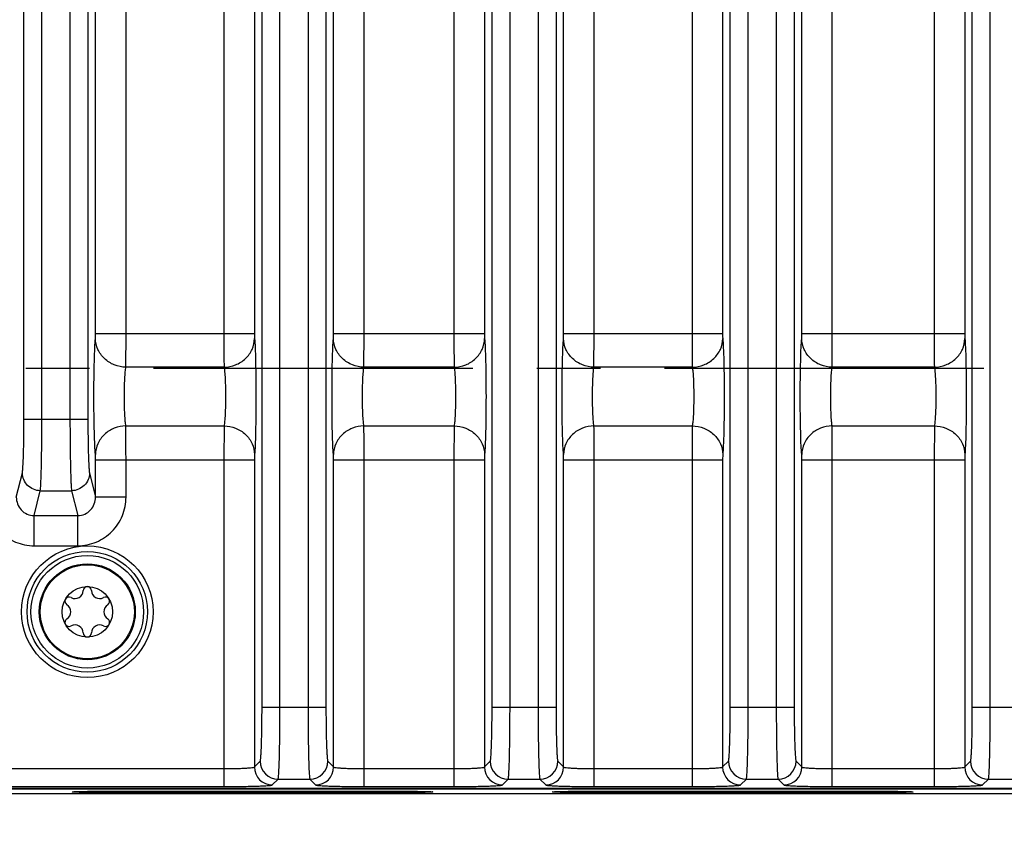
# Model space of a CAD drawing. Header units: inches. Extents: x 0 to 34, y 0 to 22.
# Tile 116 of 168: x 21 to 23.2, y 3.3 to 5.1. Entities that reach past the tile are written whole.
import ezdxf

# ---------------------------------------------------------------- set-up
doc = ezdxf.new("R2010")
doc.units = ezdxf.units.IN
doc.header["$LTSCALE"] = 1.87
doc.header["$MEASUREMENT"] = 0
doc.linetypes.add('CENTER', pattern=[0.6, 0.375, -0.075, 0.075, -0.075])
doc.layers.get('0').update_dxf_attribs({"linetype": 'CONTINUOUS'})
for name, color, linetype in [('02___PRT_ALL_AXES', 7, 'CONTINUOUS'), ('COSMETIC', 7, 'CONTINUOUS'), ('DIMENSIONS', 7, 'CONTINUOUS')]:
    doc.layers.add(name, color=color, linetype=linetype)
doc.styles.get("Standard").update_dxf_attribs({"font": 'txt', "width": 0.8})
doc.dimstyles.new('DIMSTYLE_1', dxfattribs={"dimtxt": 0.125, "dimasz": 0.18, "dimexe": 0.125, "dimexo": 0.0625, "dimgap": 0.0625, "dimtad": 0, "dimtih": 1, "dimtoh": 1, "dimzin": 4, "dimdsep": 46, "dimtxsty": 'STANDARD', "dimblk": '_FILLED', "dimblk1": '_FILLED', "dimblk2": '_FILLED', "dimcen": 0.09, "dimadec": 0, "dimazin": 0, "dimtp": 0.001, "dimtm": 0.001, "dimtfac": 1, "dimtofl": 0, "dimtmove": 0, "dimatfit": 3, "dimldrblk": '_FILLED', "dimfxl": 1, "dimtolj": 1, "dimtzin": 4, "dimarcsym": 0})

# ---------------------------------------------------------------- blocks, each defined once
blk = doc.blocks.new('_FILLED')
at = {"color": 0, "linetype": 'BYBLOCK'}
blk.add_solid([(0, 0), (-1, 0.174), (-1, -0.174)], dxfattribs=at)
blk = doc.blocks.new('*D4')
at = {"layer": 'DIMENSIONS', "color": 2, "linetype": 'CONTINUOUS'}
for p, q in [((19.0746, 3.9959), (19.0746, 2.5392)), ((23.799, 3.9959), (23.799, 2.5392)), ((19.0746, 2.6642), (20.8618, 2.6642)), ((23.799, 2.6642), (22.0118, 2.6642))]:
    blk.add_line(p, q, dxfattribs=at)
at = {"layer": 'DIMENSIONS', "color": 2, "linetype": 'CONTINUOUS', "xscale": 0.18, "yscale": 0.18, "zscale": 0.18, "rotation": 180}
blk.add_blockref('_FILLED', (19.0746, 2.6642), dxfattribs=at)
at = {"layer": 'DIMENSIONS', "color": 2, "linetype": 'CONTINUOUS', "xscale": 0.18, "yscale": 0.18, "zscale": 0.18}
blk.add_blockref('_FILLED', (23.799, 2.6642), dxfattribs=at)
at = {"layer": 'DIMENSIONS', "color": 2, "linetype": 'CONTINUOUS', "insert": (21.4368, 2.7267), "char_height": 0.125, "width": 1.025, "attachment_point": 2, "line_spacing_factor": 0.9}
blk.add_mtext('4.72{\\Ftxt.shx;\\W1.000000;\\H0.125000; }[120]', dxfattribs=at)
blk = doc.blocks.new('*D5')
at = {"layer": 'DIMENSIONS', "color": 2, "linetype": 'CONTINUOUS'}
for p, q in [((11.4389, 4.9258), (11.4389, 1.0392)), ((24.3849, 3.4517), (24.3849, 1.0392)), ((11.4389, 1.1642), (17.1869, 1.1642)), ((24.3849, 1.1642), (18.6369, 1.1642))]:
    blk.add_line(p, q, dxfattribs=at)
at = {"layer": 'DIMENSIONS', "color": 2, "linetype": 'CONTINUOUS', "xscale": 0.18, "yscale": 0.18, "zscale": 0.18, "rotation": 180}
blk.add_blockref('_FILLED', (11.4389, 1.1642), dxfattribs=at)
at = {"layer": 'DIMENSIONS', "color": 2, "linetype": 'CONTINUOUS', "xscale": 0.18, "yscale": 0.18, "zscale": 0.18}
blk.add_blockref('_FILLED', (24.3849, 1.1642), dxfattribs=at)
at = {"layer": 'DIMENSIONS', "color": 2, "linetype": 'CONTINUOUS', "insert": (17.9119, 1.2267), "char_height": 0.125, "width": 1.325, "attachment_point": 2, "line_spacing_factor": 0.9}
blk.add_mtext('12.95{\\Ftxt.shx;\\W1.000000;\\H0.125000; }[328.8]', dxfattribs=at)
blk = doc.blocks.new('*D6')
at = {"layer": 'DIMENSIONS', "color": 2, "linetype": 'CONTINUOUS'}
for p, q in [((11.5009, 3.5419), (11.5009, 1.7892)), ((24.3849, 3.4517), (24.3849, 1.7892)), ((11.5009, 1.9142), (17.2179, 1.9142)), ((24.3849, 1.9142), (18.6679, 1.9142))]:
    blk.add_line(p, q, dxfattribs=at)
at = {"layer": 'DIMENSIONS', "color": 2, "linetype": 'CONTINUOUS', "xscale": 0.18, "yscale": 0.18, "zscale": 0.18, "rotation": 180}
blk.add_blockref('_FILLED', (11.5009, 1.9142), dxfattribs=at)
at = {"layer": 'DIMENSIONS', "color": 2, "linetype": 'CONTINUOUS', "xscale": 0.18, "yscale": 0.18, "zscale": 0.18}
blk.add_blockref('_FILLED', (24.3849, 1.9142), dxfattribs=at)
at = {"layer": 'DIMENSIONS', "color": 2, "linetype": 'CONTINUOUS', "insert": (17.9429, 1.9767), "char_height": 0.125, "width": 1.325, "attachment_point": 2, "line_spacing_factor": 0.9}
blk.add_mtext('12.88{\\Ftxt.shx;\\W1.000000;\\H0.125000; }[327.3]', dxfattribs=at)

msp = doc.modelspace()

# ---------------------------------------------------------------- linework, layer by layer
at = {"color": 7, "linetype": 'CONTINUOUS'}
for p, q in [((21.0343, 4.2355), (21.0343, 6.6936)), ((21.0737, 4.2355), (21.0737, 6.6936)), ((21.1354, 6.6936), (21.1354, 4.2355)), ((21.1748, 6.6936), (21.1748, 4.2355)), ((21.557, 3.6038), (21.557, 6.6936)), ((21.5963, 3.6038), (21.5963, 6.6936)), ((21.6581, 6.6936), (21.6581, 3.6038)), ((21.6974, 6.6936), (21.6974, 3.6038)), ((22.585, 3.6038), (22.585, 6.6936)), ((22.6244, 3.6038), (22.6244, 6.6936)), ((22.6861, 6.6936), (22.6861, 3.6038)), ((22.7255, 6.6936), (22.7255, 3.6038)), ((23.1165, 3.6038), (23.1165, 6.6936)), ((23.1559, 3.6038), (23.1559, 6.6936)), ((22.0621, 3.6038), (22.0621, 6.062)), ((22.1015, 3.6038), (22.1015, 6.062)), ((22.1632, 6.062), (22.1632, 3.6038)), ((22.2026, 6.062), (22.2026, 3.6038)), ((21.1915, 4.4249), (21.1915, 5.8725)), ((21.2584, 4.4249), (21.2584, 5.8725)), ((21.4734, 5.8725), (21.4734, 4.4249)), ((21.5403, 5.8725), (21.5403, 4.4249)), ((21.7142, 4.4249), (21.7142, 5.8725)), ((21.7811, 4.4249), (21.7811, 5.8725)), ((21.9785, 5.8725), (21.9785, 4.4249)), ((22.0454, 5.8725), (22.0454, 4.4249)), ((22.2193, 4.4249), (22.2193, 5.8725)), ((22.2862, 4.4249), (22.2862, 5.8725)), ((22.5014, 5.8725), (22.5014, 4.4249)), ((22.5683, 5.8725), (22.5683, 4.4249)), ((22.7422, 4.4249), (22.7422, 5.8725)), ((22.8091, 4.4249), (22.8091, 5.8725)), ((23.0329, 5.8725), (23.0329, 4.4249)), ((23.0998, 5.8725), (23.0998, 4.4249)), ((21.1912, 4.4138), (21.1915, 4.4249)), ((21.1915, 4.4249), (21.5403, 4.4249)), ((21.2581, 4.3506), (21.2584, 4.4249)), ((21.7139, 4.4138), (21.7142, 4.4249)), ((21.7142, 4.4249), (22.0454, 4.4249)), ((21.7808, 4.3506), (21.7811, 4.4249)), ((22.219, 4.4138), (22.2193, 4.4249)), ((22.2193, 4.4249), (22.5683, 4.4249)), ((22.2859, 4.3506), (22.2862, 4.4249)), ((22.7419, 4.4138), (22.7422, 4.4249)), ((22.7422, 4.4249), (23.0998, 4.4249)), ((22.8088, 4.3506), (22.8091, 4.4249)), ((21.4737, 4.3506), (21.2581, 4.3506)), ((21.9788, 4.3506), (21.7808, 4.3506)), ((22.5017, 4.3506), (22.2859, 4.3506)), ((23.0332, 4.3506), (22.8088, 4.3506)), ((21.1748, 4.2355), (21.0343, 4.2355)), ((21.2581, 4.2219), (21.4737, 4.2219)), ((21.4737, 4.2219), (21.4734, 4.1475)), ((21.7808, 4.2219), (21.9788, 4.2219)), ((21.9788, 4.2219), (21.9785, 4.1475)), ((22.2859, 4.2219), (22.5017, 4.2219)), ((22.5017, 4.2219), (22.5014, 4.1475)), ((22.8088, 4.2219), (23.0332, 4.2219)), ((23.0332, 4.2219), (23.0329, 4.1475)), ((21.5405, 4.1587), (21.5403, 4.1475)), ((22.0457, 4.1587), (22.0454, 4.1475)), ((22.5686, 4.1587), (22.5683, 4.1475)), ((23.1001, 4.1587), (23.0998, 4.1475)), ((21.1915, 4.1475), (21.5403, 4.1475)), ((21.1915, 4.0655), (21.1915, 4.1475)), ((21.2584, 4.0655), (21.2584, 4.1475)), ((21.4734, 4.1475), (21.4734, 3.4301)), ((21.5403, 4.1475), (21.5403, 3.4731)), ((21.7142, 4.1475), (22.0454, 4.1475)), ((21.7142, 3.4731), (21.7142, 4.1475)), ((21.7811, 3.4301), (21.7811, 4.1475)), ((21.9785, 4.1475), (21.9785, 3.4301)), ((22.0454, 4.1475), (22.0454, 3.4731)), ((22.2193, 4.1475), (22.5683, 4.1475)), ((22.2193, 3.4731), (22.2193, 4.1475)), ((22.2862, 3.4301), (22.2862, 4.1475)), ((22.5014, 4.1475), (22.5014, 3.4301)), ((22.5683, 4.1475), (22.5683, 3.4731)), ((22.7422, 4.1475), (23.0998, 4.1475)), ((22.7422, 3.4731), (22.7422, 4.1475)), ((22.8091, 3.4301), (22.8091, 4.1475)), ((23.0329, 4.1475), (23.0329, 3.4301)), ((23.0998, 4.1475), (23.0998, 3.4731)), ((21.0176, 4.0655), (21.0308, 4.1185)), ((21.1783, 4.1185), (21.1915, 4.0655)), ((21.0566, 4.025), (21.0701, 4.0795)), ((21.0701, 4.0795), (21.139, 4.0795)), ((21.139, 4.0795), (21.1525, 4.025)), ((21.2584, 4.0655), (21.1915, 4.0655)), ((21.0566, 4.025), (21.1525, 4.025)), ((21.0566, 3.9587), (21.0566, 4.025)), ((21.1525, 3.9587), (21.1525, 4.025)), ((21.0566, 3.9587), (21.1525, 3.9587)), ((21.6974, 3.6038), (21.557, 3.6038)), ((22.2026, 3.6038), (22.0621, 3.6038)), ((22.7255, 3.6038), (22.585, 3.6038)), ((23.257, 3.6038), (23.1165, 3.6038)), ((21.5403, 3.4731), (21.553, 3.4858)), ((21.7014, 3.4858), (21.7142, 3.4731)), ((22.0454, 3.4731), (22.0581, 3.4858)), ((22.2065, 3.4858), (22.2193, 3.4731)), ((22.5683, 3.4731), (22.5811, 3.4858)), ((22.7295, 3.4858), (22.7422, 3.4731)), ((23.0998, 3.4731), (23.1126, 3.4858)), ((20.7088, 3.4695), (21.4734, 3.4695)), ((21.7811, 3.4695), (21.9785, 3.4695)), ((22.2862, 3.4695), (22.5014, 3.4695)), ((22.8091, 3.4695), (23.0329, 3.4695)), ((21.5796, 3.4337), (21.5924, 3.4465)), ((21.5924, 3.4465), (21.6621, 3.4465)), ((21.6621, 3.4465), (21.6748, 3.4337)), ((22.0847, 3.4337), (22.0975, 3.4465)), ((22.0975, 3.4465), (22.1672, 3.4465)), ((22.1672, 3.4465), (22.1799, 3.4337)), ((22.6077, 3.4337), (22.6204, 3.4465)), ((22.6204, 3.4465), (22.6901, 3.4465)), ((22.6901, 3.4465), (22.7029, 3.4337)), ((23.1392, 3.4337), (23.1519, 3.4465)), ((23.1519, 3.4465), (23.2216, 3.4465)), ((12.5968, 3.4266), (24.2748, 3.4266)), ((15.4619, 3.4251), (24.2742, 3.4251)), ((20.7088, 3.4301), (21.4734, 3.4301)), ((21.2407, 3.4201), (21.8312, 3.4201)), ((21.2407, 3.4166), (21.2407, 3.4201)), ((21.8312, 3.4166), (21.2407, 3.4166)), ((21.7811, 3.4301), (21.9785, 3.4301)), ((21.8312, 3.4166), (21.8312, 3.4201)), ((22.2862, 3.4301), (22.5014, 3.4301)), ((22.2957, 3.4201), (22.8862, 3.4201)), ((22.2957, 3.4166), (22.2957, 3.4201)), ((22.8862, 3.4166), (22.2957, 3.4166)), ((22.8091, 3.4301), (23.0329, 3.4301)), ((22.8862, 3.4166), (22.8862, 3.4201)), ((24.2849, 3.4142), (15.4621, 3.4142))]:
    msp.add_line(p, q, dxfattribs=at)
for radius in [0.1445, 0.1236, 0.1053, 0.1033, 0.0555]:
    msp.add_circle((21.1734, 3.8137), radius, dxfattribs=at)
for centre, radius, start, end in [((21.1463, 3.8608), 0.0181, 241.6303, 358.3697), ((21.1734, 3.86), 0.00906, 1.6303, 178.3697), ((21.2006, 3.8608), 0.0181, 181.6303, 298.3697), ((21.1334, 3.8369), 0.00906, 61.6303, 238.3697), ((21.1191, 3.8137), 0.0181, 301.6303, 58.3697), ((21.2135, 3.8369), 0.00906, 301.6303, 118.3697), ((21.2277, 3.8137), 0.0181, 121.6303, 238.3697), ((21.1334, 3.7906), 0.00906, 121.6303, 298.3697), ((21.1463, 3.7667), 0.0181, 1.6303, 118.3697), ((21.2006, 3.7667), 0.0181, 61.6303, 178.3697), ((21.2135, 3.7906), 0.00906, 241.6303, 58.3697), ((21.1734, 3.7675), 0.00906, 181.6303, 358.3697), ((21.5924, 3.4859), 0.0394, 180.0842, 269.9158), ((21.662, 3.4859), 0.0394, 270.0842, 359.9158), ((22.0975, 3.4859), 0.0394, 180.0842, 269.9158), ((22.1671, 3.4859), 0.0394, 270.0842, 359.9158), ((22.6205, 3.4859), 0.0394, 180.0842, 269.9158), ((22.6901, 3.4859), 0.0394, 270.0842, 359.9158), ((23.152, 3.4859), 0.0394, 180.0842, 269.9158), ((21.5797, 3.4731), 0.0394, 180.0842, 269.9158), ((21.6748, 3.4731), 0.0394, 270.0842, 359.9158), ((22.0848, 3.4731), 0.0394, 180.0842, 269.9158), ((22.1799, 3.4731), 0.0394, 270.0842, 359.9158), ((22.6077, 3.4731), 0.0394, 180.0842, 269.9158), ((22.7028, 3.4731), 0.0394, 270.0842, 359.9158), ((23.1392, 3.4731), 0.0394, 180.0842, 269.9158)]:
    msp.add_arc(centre, radius, start, end, dxfattribs=at)
for points, knots in [([(21.1912, 4.1587), (21.1906, 4.1652), (21.1897, 4.1816), (21.1883, 4.2242), (21.1878, 4.2862), (21.1883, 4.3483), (21.1897, 4.3908), (21.1906, 4.4073), (21.1912, 4.4138)], [0, 0, 0, 0, 0.076843, 0.193551, 0.5, 0.806448, 0.923156, 1, 1, 1, 1]), ([(21.2581, 4.3506), (21.2495, 4.3507), (21.2322, 4.3541), (21.2101, 4.3681), (21.195, 4.3889), (21.1913, 4.4056), (21.1912, 4.4138)], [0, 0, 0, 0, 0.256111, 0.509215, 0.756946, 1, 1, 1, 1]), ([(21.4734, 4.4249), (21.4734, 4.417), (21.4734, 4.3922), (21.4734, 4.3674), (21.4737, 4.3506)], [0, 0, 0, 0, 0.321742, 1, 1, 1, 1]), ([(21.4737, 4.3506), (21.4823, 4.3507), (21.4996, 4.3541), (21.5217, 4.3681), (21.5367, 4.3889), (21.5404, 4.4056), (21.5405, 4.4138)], [0, 0, 0, 0, 0.256111, 0.509215, 0.756946, 1, 1, 1, 1]), ([(21.5403, 4.4249), (21.5403, 4.4238), (21.5403, 4.42), (21.5403, 4.4163), (21.5405, 4.4138)], [0, 0, 0, 0, 0.321678, 1, 1, 1, 1]), ([(21.5405, 4.4138), (21.5412, 4.4073), (21.5421, 4.3908), (21.5434, 4.3483), (21.5439, 4.2862), (21.5434, 4.2242), (21.5421, 4.1816), (21.5412, 4.1652), (21.5405, 4.1587)], [0, 0, 0, 0, 0.076844, 0.193552, 0.5, 0.806449, 0.923156, 1, 1, 1, 1]), ([(21.7139, 4.1587), (21.7132, 4.1652), (21.7124, 4.1816), (21.711, 4.2242), (21.7105, 4.2862), (21.711, 4.3483), (21.7124, 4.3908), (21.7132, 4.4073), (21.7139, 4.4138)], [0, 0, 0, 0, 0.076843, 0.193551, 0.5, 0.806448, 0.923156, 1, 1, 1, 1]), ([(21.7808, 4.3506), (21.7721, 4.3507), (21.7548, 4.3541), (21.7328, 4.3681), (21.7177, 4.3889), (21.714, 4.4056), (21.7139, 4.4138)], [0, 0, 0, 0, 0.256111, 0.509215, 0.756946, 1, 1, 1, 1]), ([(21.9785, 4.4249), (21.9785, 4.417), (21.9785, 4.3922), (21.9785, 4.3674), (21.9788, 4.3506)], [0, 0, 0, 0, 0.321742, 1, 1, 1, 1]), ([(21.9788, 4.3506), (21.9874, 4.3507), (22.0047, 4.3541), (22.0268, 4.3681), (22.0418, 4.3889), (22.0456, 4.4056), (22.0457, 4.4138)], [0, 0, 0, 0, 0.256111, 0.509215, 0.756946, 1, 1, 1, 1]), ([(22.0454, 4.4249), (22.0454, 4.4238), (22.0454, 4.42), (22.0454, 4.4163), (22.0457, 4.4138)], [0, 0, 0, 0, 0.321678, 1, 1, 1, 1]), ([(22.0457, 4.4138), (22.0463, 4.4073), (22.0472, 4.3908), (22.0485, 4.3483), (22.049, 4.2862), (22.0485, 4.2242), (22.0472, 4.1816), (22.0463, 4.1652), (22.0457, 4.1587)], [0, 0, 0, 0, 0.076844, 0.193552, 0.5, 0.806449, 0.923156, 1, 1, 1, 1]), ([(22.219, 4.1587), (22.2184, 4.1652), (22.2175, 4.1816), (22.2161, 4.2242), (22.2156, 4.2862), (22.2161, 4.3483), (22.2175, 4.3908), (22.2184, 4.4073), (22.219, 4.4138)], [0, 0, 0, 0, 0.076843, 0.193551, 0.5, 0.806448, 0.923156, 1, 1, 1, 1]), ([(22.2859, 4.3506), (22.2773, 4.3507), (22.26, 4.3541), (22.2379, 4.3681), (22.2228, 4.3889), (22.2191, 4.4056), (22.219, 4.4138)], [0, 0, 0, 0, 0.256111, 0.509215, 0.756946, 1, 1, 1, 1]), ([(22.5014, 4.4249), (22.5014, 4.417), (22.5015, 4.3922), (22.5014, 4.3674), (22.5017, 4.3506)], [0, 0, 0, 0, 0.321742, 1, 1, 1, 1]), ([(22.5017, 4.3506), (22.5103, 4.3507), (22.5276, 4.3541), (22.5497, 4.3681), (22.5648, 4.3889), (22.5685, 4.4056), (22.5686, 4.4138)], [0, 0, 0, 0, 0.256111, 0.509215, 0.756946, 1, 1, 1, 1]), ([(22.5683, 4.4249), (22.5683, 4.4238), (22.5684, 4.42), (22.5683, 4.4163), (22.5686, 4.4138)], [0, 0, 0, 0, 0.321678, 1, 1, 1, 1]), ([(22.5686, 4.4138), (22.5692, 4.4073), (22.5701, 4.3908), (22.5715, 4.3483), (22.572, 4.2862), (22.5715, 4.2242), (22.5701, 4.1816), (22.5692, 4.1652), (22.5686, 4.1587)], [0, 0, 0, 0, 0.076844, 0.193552, 0.5, 0.806449, 0.923156, 1, 1, 1, 1]), ([(22.7419, 4.1587), (22.7413, 4.1652), (22.7404, 4.1816), (22.7391, 4.2242), (22.7386, 4.2862), (22.7391, 4.3483), (22.7404, 4.3908), (22.7413, 4.4073), (22.7419, 4.4138)], [0, 0, 0, 0, 0.076843, 0.193551, 0.5, 0.806448, 0.923156, 1, 1, 1, 1]), ([(22.8088, 4.3506), (22.8002, 4.3507), (22.7829, 4.3541), (22.7608, 4.3681), (22.7458, 4.3889), (22.742, 4.4056), (22.7419, 4.4138)], [0, 0, 0, 0, 0.256111, 0.509215, 0.756946, 1, 1, 1, 1]), ([(23.0329, 4.4249), (23.0329, 4.417), (23.033, 4.3922), (23.0329, 4.3674), (23.0332, 4.3506)], [0, 0, 0, 0, 0.321742, 1, 1, 1, 1]), ([(23.0332, 4.3506), (23.0418, 4.3507), (23.0591, 4.3541), (23.0812, 4.3681), (23.0963, 4.3889), (23.1, 4.4056), (23.1001, 4.4138)], [0, 0, 0, 0, 0.256111, 0.509215, 0.756946, 1, 1, 1, 1]), ([(23.0998, 4.4249), (23.0998, 4.4238), (23.0998, 4.42), (23.0998, 4.4163), (23.1001, 4.4138)], [0, 0, 0, 0, 0.321678, 1, 1, 1, 1]), ([(23.1001, 4.4138), (23.1007, 4.4073), (23.1016, 4.3908), (23.103, 4.3483), (23.1035, 4.2862), (23.103, 4.2242), (23.1016, 4.1816), (23.1007, 4.1652), (23.1001, 4.1587)], [0, 0, 0, 0, 0.076844, 0.193552, 0.5, 0.806449, 0.923156, 1, 1, 1, 1]), ([(21.2581, 4.2219), (21.2575, 4.2251), (21.2566, 4.2334), (21.2552, 4.2549), (21.2547, 4.2862), (21.2552, 4.3176), (21.2566, 4.3391), (21.2575, 4.3474), (21.2581, 4.3506)], [0, 0, 0, 0, 0.077147, 0.193831, 0.500016, 0.806192, 0.922866, 1, 1, 1, 1]), ([(21.4737, 4.3506), (21.4743, 4.3474), (21.4752, 4.3391), (21.4765, 4.3176), (21.477, 4.2862), (21.4765, 4.2549), (21.4752, 4.2334), (21.4743, 4.2251), (21.4737, 4.2219)], [0, 0, 0, 0, 0.077134, 0.193809, 0.499986, 0.806171, 0.922854, 1, 1, 1, 1]), ([(21.7808, 4.2219), (21.7801, 4.2251), (21.7793, 4.2334), (21.7779, 4.2549), (21.7774, 4.2862), (21.7779, 4.3176), (21.7793, 4.3391), (21.7801, 4.3474), (21.7808, 4.3506)], [0, 0, 0, 0, 0.077147, 0.193831, 0.500016, 0.806192, 0.922866, 1, 1, 1, 1]), ([(21.9788, 4.3506), (21.9794, 4.3474), (21.9803, 4.3391), (21.9816, 4.3176), (21.9821, 4.2862), (21.9816, 4.2549), (21.9803, 4.2334), (21.9794, 4.2251), (21.9788, 4.2219)], [0, 0, 0, 0, 0.077134, 0.193809, 0.499986, 0.806171, 0.922854, 1, 1, 1, 1]), ([(22.2859, 4.2219), (22.2853, 4.2251), (22.2844, 4.2334), (22.283, 4.2549), (22.2825, 4.2862), (22.283, 4.3176), (22.2844, 4.3391), (22.2853, 4.3474), (22.2859, 4.3506)], [0, 0, 0, 0, 0.077147, 0.193831, 0.500016, 0.806192, 0.922866, 1, 1, 1, 1]), ([(22.5017, 4.3506), (22.5023, 4.3474), (22.5032, 4.3391), (22.5046, 4.3176), (22.5051, 4.2862), (22.5046, 4.2549), (22.5032, 4.2334), (22.5023, 4.2251), (22.5017, 4.2219)], [0, 0, 0, 0, 0.077134, 0.193809, 0.499986, 0.806171, 0.922854, 1, 1, 1, 1]), ([(22.8088, 4.2219), (22.8082, 4.2251), (22.8073, 4.2334), (22.806, 4.2549), (22.8055, 4.2862), (22.806, 4.3176), (22.8073, 4.3391), (22.8082, 4.3474), (22.8088, 4.3506)], [0, 0, 0, 0, 0.077147, 0.193831, 0.500016, 0.806192, 0.922866, 1, 1, 1, 1]), ([(23.0332, 4.3506), (23.0338, 4.3474), (23.0347, 4.3391), (23.0361, 4.3176), (23.0366, 4.2862), (23.0361, 4.2549), (23.0347, 4.2334), (23.0338, 4.2251), (23.0332, 4.2219)], [0, 0, 0, 0, 0.077134, 0.193809, 0.499986, 0.806171, 0.922854, 1, 1, 1, 1]), ([(21.0308, 4.1185), (21.0312, 4.1201), (21.0316, 4.1245), (21.0327, 4.1376), (21.0335, 4.1612), (21.0342, 4.1958), (21.0343, 4.2217), (21.0343, 4.2355)], [0, 0, 0, 0, 0.04137, 0.113093, 0.337922, 0.646502, 1, 1, 1, 1]), ([(21.0701, 4.0795), (21.0705, 4.0816), (21.071, 4.0875), (21.072, 4.105), (21.0728, 4.1365), (21.0735, 4.1826), (21.0737, 4.2171), (21.0737, 4.2355)], [0, 0, 0, 0, 0.041184, 0.112842, 0.337707, 0.646385, 1, 1, 1, 1]), ([(21.1354, 4.2355), (21.1354, 4.2171), (21.1356, 4.1826), (21.1363, 4.1365), (21.1371, 4.105), (21.1381, 4.0875), (21.1386, 4.0816), (21.139, 4.0795)], [0, 0, 0, 0, 0.353557, 0.662253, 0.887147, 0.958812, 1, 1, 1, 1]), ([(21.1748, 4.2355), (21.1748, 4.2217), (21.1749, 4.1958), (21.1756, 4.1612), (21.1764, 4.1376), (21.1775, 4.1245), (21.1779, 4.1201), (21.1783, 4.1185)], [0, 0, 0, 0, 0.35344, 0.66204, 0.886899, 0.958626, 1, 1, 1, 1]), ([(21.2581, 4.2219), (21.2495, 4.2218), (21.2322, 4.2184), (21.2101, 4.2044), (21.195, 4.1836), (21.1913, 4.1669), (21.1912, 4.1587)], [0, 0, 0, 0, 0.256111, 0.509215, 0.756946, 1, 1, 1, 1]), ([(21.2584, 4.1475), (21.2584, 4.1555), (21.2583, 4.1803), (21.2584, 4.2051), (21.2581, 4.2219)], [0, 0, 0, 0, 0.321753, 1, 1, 1, 1]), ([(21.4737, 4.2219), (21.4823, 4.2218), (21.4996, 4.2184), (21.5217, 4.2044), (21.5367, 4.1836), (21.5404, 4.1669), (21.5405, 4.1587)], [0, 0, 0, 0, 0.256111, 0.509215, 0.756946, 1, 1, 1, 1]), ([(21.7808, 4.2219), (21.7721, 4.2218), (21.7548, 4.2184), (21.7328, 4.2044), (21.7177, 4.1836), (21.714, 4.1669), (21.7139, 4.1587)], [0, 0, 0, 0, 0.256111, 0.509215, 0.756946, 1, 1, 1, 1]), ([(21.7811, 4.1475), (21.7811, 4.1555), (21.781, 4.1803), (21.781, 4.2051), (21.7808, 4.2219)], [0, 0, 0, 0, 0.321753, 1, 1, 1, 1]), ([(21.9788, 4.2219), (21.9874, 4.2218), (22.0047, 4.2184), (22.0268, 4.2044), (22.0418, 4.1836), (22.0456, 4.1669), (22.0457, 4.1587)], [0, 0, 0, 0, 0.256111, 0.509215, 0.756946, 1, 1, 1, 1]), ([(22.2859, 4.2219), (22.2773, 4.2218), (22.26, 4.2184), (22.2379, 4.2044), (22.2228, 4.1836), (22.2191, 4.1669), (22.219, 4.1587)], [0, 0, 0, 0, 0.256111, 0.509215, 0.756946, 1, 1, 1, 1]), ([(22.2862, 4.1475), (22.2862, 4.1555), (22.2861, 4.1803), (22.2862, 4.2051), (22.2859, 4.2219)], [0, 0, 0, 0, 0.321753, 1, 1, 1, 1]), ([(22.5017, 4.2219), (22.5103, 4.2218), (22.5276, 4.2184), (22.5497, 4.2044), (22.5648, 4.1836), (22.5685, 4.1669), (22.5686, 4.1587)], [0, 0, 0, 0, 0.256111, 0.509215, 0.756946, 1, 1, 1, 1]), ([(22.8088, 4.2219), (22.8002, 4.2218), (22.7829, 4.2184), (22.7608, 4.2044), (22.7458, 4.1836), (22.742, 4.1669), (22.7419, 4.1587)], [0, 0, 0, 0, 0.256111, 0.509215, 0.756946, 1, 1, 1, 1]), ([(22.8091, 4.1475), (22.8091, 4.1555), (22.8091, 4.1803), (22.8091, 4.2051), (22.8088, 4.2219)], [0, 0, 0, 0, 0.321753, 1, 1, 1, 1]), ([(23.0332, 4.2219), (23.0418, 4.2218), (23.0591, 4.2184), (23.0812, 4.2044), (23.0963, 4.1836), (23.1, 4.1669), (23.1001, 4.1587)], [0, 0, 0, 0, 0.256111, 0.509215, 0.756946, 1, 1, 1, 1]), ([(21.1915, 4.1475), (21.1915, 4.1487), (21.1915, 4.1524), (21.1915, 4.1562), (21.1912, 4.1587)], [0, 0, 0, 0, 0.321678, 1, 1, 1, 1]), ([(21.7142, 4.1475), (21.7142, 4.1487), (21.7141, 4.1524), (21.7141, 4.1562), (21.7139, 4.1587)], [0, 0, 0, 0, 0.321678, 1, 1, 1, 1]), ([(22.2193, 4.1475), (22.2193, 4.1487), (22.2192, 4.1524), (22.2193, 4.1562), (22.219, 4.1587)], [0, 0, 0, 0, 0.321678, 1, 1, 1, 1]), ([(22.7422, 4.1475), (22.7422, 4.1487), (22.7422, 4.1524), (22.7422, 4.1562), (22.7419, 4.1587)], [0, 0, 0, 0, 0.321678, 1, 1, 1, 1]), ([(21.0701, 4.0795), (21.0601, 4.0796), (21.0394, 4.0879), (21.0308, 4.1086), (21.0308, 4.1185)], [0, 0, 0, 0, 0.501635, 1, 1, 1, 1]), ([(21.1783, 4.1185), (21.1783, 4.1086), (21.1697, 4.0879), (21.149, 4.0796), (21.139, 4.0795)], [0, 0, 0, 0, 0.498378, 1, 1, 1, 1]), ([(20.9507, 4.0655), (20.9507, 4.0517), (20.9561, 4.0237), (20.9795, 3.9882), (21.0147, 3.9643), (21.0427, 3.9587), (21.0566, 3.9587)], [0, 0, 0, 0, 0.250075, 0.50005, 0.750001, 1, 1, 1, 1]), ([(21.0176, 4.0655), (21.0176, 4.0604), (21.0194, 4.05), (21.0277, 4.0364), (21.0407, 4.0271), (21.0513, 4.0249), (21.0566, 4.025)], [0, 0, 0, 0, 0.247143, 0.496329, 0.747717, 1, 1, 1, 1]), ([(21.1525, 3.9587), (21.1664, 3.9587), (21.1943, 3.9643), (21.2295, 3.9882), (21.2529, 4.0237), (21.2584, 4.0517), (21.2584, 4.0655)], [0, 0, 0, 0, 0.250003, 0.499951, 0.749924, 1, 1, 1, 1]), ([(21.1525, 4.025), (21.1578, 4.0249), (21.1684, 4.0271), (21.1814, 4.0364), (21.1897, 4.05), (21.1915, 4.0604), (21.1915, 4.0655)], [0, 0, 0, 0, 0.252287, 0.503672, 0.752857, 1, 1, 1, 1]), ([(21.553, 3.4858), (21.5533, 3.486), (21.5535, 3.4871), (21.5539, 3.4891), (21.5542, 3.4922), (21.5548, 3.4983), (21.5553, 3.5083), (21.5559, 3.5228), (21.5564, 3.5403), (21.5569, 3.5676), (21.557, 3.5891), (21.557, 3.6038)], [0, 0, 0, 0, 0.008604, 0.025967, 0.052176, 0.087054, 0.181481, 0.305903, 0.455824, 0.625684, 1, 1, 1, 1]), ([(21.5924, 3.4465), (21.5926, 3.4468), (21.5928, 3.4482), (21.5932, 3.4508), (21.5936, 3.455), (21.5941, 3.4631), (21.5947, 3.4764), (21.5953, 3.4958), (21.5957, 3.5191), (21.5962, 3.5556), (21.5963, 3.5842), (21.5963, 3.6038)], [0, 0, 0, 0, 0.008329, 0.02557, 0.051712, 0.086556, 0.180988, 0.305477, 0.455483, 0.625443, 1, 1, 1, 1]), ([(21.6581, 3.6038), (21.6581, 3.5842), (21.6582, 3.5556), (21.6587, 3.5191), (21.6592, 3.4958), (21.6598, 3.4764), (21.6603, 3.4631), (21.6609, 3.455), (21.6612, 3.4508), (21.6616, 3.4482), (21.6618, 3.4468), (21.6621, 3.4465)], [0, 0, 0, 0, 0.374557, 0.544517, 0.694523, 0.819012, 0.913444, 0.948288, 0.97443, 0.991671, 1, 1, 1, 1]), ([(21.6974, 3.6038), (21.6974, 3.5891), (21.6976, 3.5676), (21.6981, 3.5403), (21.6985, 3.5228), (21.6991, 3.5083), (21.6997, 3.4983), (21.7002, 3.4922), (21.7006, 3.4891), (21.7009, 3.4871), (21.7012, 3.486), (21.7014, 3.4858)], [0, 0, 0, 0, 0.374316, 0.544176, 0.694097, 0.818519, 0.912946, 0.947824, 0.974033, 0.991396, 1, 1, 1, 1]), ([(22.0581, 3.4858), (22.0584, 3.486), (22.0586, 3.4871), (22.059, 3.4891), (22.0593, 3.4922), (22.0599, 3.4983), (22.0604, 3.5083), (22.061, 3.5228), (22.0615, 3.5403), (22.062, 3.5676), (22.0621, 3.5891), (22.0621, 3.6038)], [0, 0, 0, 0, 0.008604, 0.025967, 0.052176, 0.087054, 0.181481, 0.305903, 0.455824, 0.625684, 1, 1, 1, 1]), ([(22.0975, 3.4465), (22.0977, 3.4468), (22.0979, 3.4482), (22.0984, 3.4508), (22.0987, 3.455), (22.0992, 3.4631), (22.0998, 3.4764), (22.1004, 3.4958), (22.1008, 3.5191), (22.1013, 3.5556), (22.1015, 3.5842), (22.1015, 3.6038)], [0, 0, 0, 0, 0.008329, 0.02557, 0.051712, 0.086556, 0.180988, 0.305477, 0.455483, 0.625443, 1, 1, 1, 1]), ([(22.1632, 3.6038), (22.1632, 3.5842), (22.1633, 3.5556), (22.1638, 3.5191), (22.1643, 3.4958), (22.1649, 3.4764), (22.1654, 3.4631), (22.166, 3.455), (22.1663, 3.4508), (22.1667, 3.4482), (22.1669, 3.4468), (22.1672, 3.4465)], [0, 0, 0, 0, 0.374557, 0.544517, 0.694523, 0.819012, 0.913444, 0.948288, 0.97443, 0.991671, 1, 1, 1, 1]), ([(22.2026, 3.6038), (22.2026, 3.5891), (22.2027, 3.5676), (22.2032, 3.5403), (22.2037, 3.5228), (22.2042, 3.5083), (22.2048, 3.4983), (22.2053, 3.4922), (22.2057, 3.4891), (22.2061, 3.4871), (22.2063, 3.486), (22.2065, 3.4858)], [0, 0, 0, 0, 0.374316, 0.544176, 0.694097, 0.818519, 0.912946, 0.947824, 0.974033, 0.991396, 1, 1, 1, 1]), ([(22.5811, 3.4858), (22.5813, 3.486), (22.5815, 3.4871), (22.5819, 3.4891), (22.5823, 3.4922), (22.5828, 3.4983), (22.5834, 3.5083), (22.5839, 3.5228), (22.5844, 3.5403), (22.5849, 3.5676), (22.585, 3.5891), (22.585, 3.6038)], [0, 0, 0, 0, 0.008604, 0.025967, 0.052176, 0.087054, 0.181481, 0.305903, 0.455824, 0.625684, 1, 1, 1, 1]), ([(22.6204, 3.4465), (22.6207, 3.4468), (22.6209, 3.4482), (22.6213, 3.4508), (22.6216, 3.455), (22.6222, 3.4631), (22.6227, 3.4764), (22.6233, 3.4958), (22.6238, 3.5191), (22.6243, 3.5556), (22.6244, 3.5842), (22.6244, 3.6038)], [0, 0, 0, 0, 0.008329, 0.02557, 0.051712, 0.086556, 0.180988, 0.305477, 0.455483, 0.625443, 1, 1, 1, 1]), ([(22.6861, 3.6038), (22.6861, 3.5842), (22.6863, 3.5556), (22.6868, 3.5191), (22.6872, 3.4958), (22.6878, 3.4764), (22.6884, 3.4631), (22.6889, 3.455), (22.6892, 3.4508), (22.6897, 3.4482), (22.6899, 3.4468), (22.6901, 3.4465)], [0, 0, 0, 0, 0.374557, 0.544517, 0.694523, 0.819012, 0.913444, 0.948288, 0.97443, 0.991671, 1, 1, 1, 1]), ([(22.7255, 3.6038), (22.7255, 3.5891), (22.7256, 3.5676), (22.7261, 3.5403), (22.7266, 3.5228), (22.7272, 3.5083), (22.7277, 3.4983), (22.7283, 3.4922), (22.7286, 3.4891), (22.729, 3.4871), (22.7292, 3.486), (22.7295, 3.4858)], [0, 0, 0, 0, 0.374316, 0.544176, 0.694097, 0.818519, 0.912946, 0.947824, 0.974033, 0.991396, 1, 1, 1, 1]), ([(23.1126, 3.4858), (23.1128, 3.486), (23.113, 3.4871), (23.1134, 3.4891), (23.1138, 3.4922), (23.1143, 3.4983), (23.1149, 3.5083), (23.1154, 3.5228), (23.1159, 3.5403), (23.1164, 3.5676), (23.1165, 3.5891), (23.1165, 3.6038)], [0, 0, 0, 0, 0.008604, 0.025967, 0.052176, 0.087054, 0.181481, 0.305903, 0.455824, 0.625684, 1, 1, 1, 1]), ([(23.1519, 3.4465), (23.1522, 3.4468), (23.1524, 3.4482), (23.1528, 3.4508), (23.1531, 3.455), (23.1537, 3.4631), (23.1542, 3.4764), (23.1548, 3.4958), (23.1553, 3.5191), (23.1557, 3.5556), (23.1559, 3.5842), (23.1559, 3.6038)], [0, 0, 0, 0, 0.008329, 0.02557, 0.051712, 0.086556, 0.180988, 0.305477, 0.455483, 0.625443, 1, 1, 1, 1]), ([(21.4734, 3.4695), (21.4817, 3.4695), (21.4939, 3.4696), (21.5094, 3.47), (21.5193, 3.4704), (21.5275, 3.471), (21.5339, 3.4715), (21.5377, 3.4722), (21.5399, 3.4725), (21.5403, 3.4731)], [0, 0, 0, 0, 0.373447, 0.54299, 0.692643, 0.816964, 0.91148, 0.97293, 1, 1, 1, 1]), ([(21.7142, 3.4731), (21.7145, 3.4725), (21.7168, 3.4722), (21.7205, 3.4715), (21.7269, 3.471), (21.7351, 3.4704), (21.745, 3.47), (21.7605, 3.4696), (21.7727, 3.4695), (21.7811, 3.4695)], [0, 0, 0, 0, 0.027052, 0.088466, 0.182908, 0.307182, 0.456838, 0.626375, 1, 1, 1, 1]), ([(21.9785, 3.4695), (21.9869, 3.4695), (21.999, 3.4696), (22.0145, 3.47), (22.0244, 3.4704), (22.0326, 3.471), (22.039, 3.4715), (22.0428, 3.4722), (22.0451, 3.4725), (22.0454, 3.4731)], [0, 0, 0, 0, 0.373447, 0.54299, 0.692643, 0.816964, 0.91148, 0.97293, 1, 1, 1, 1]), ([(22.2193, 3.4731), (22.2196, 3.4725), (22.2219, 3.4722), (22.2257, 3.4715), (22.232, 3.471), (22.2402, 3.4704), (22.2502, 3.47), (22.2656, 3.4696), (22.2778, 3.4695), (22.2862, 3.4695)], [0, 0, 0, 0, 0.027052, 0.088466, 0.182908, 0.307182, 0.456838, 0.626375, 1, 1, 1, 1]), ([(22.5014, 3.4695), (22.5098, 3.4695), (22.5219, 3.4696), (22.5374, 3.47), (22.5474, 3.4704), (22.5555, 3.471), (22.5619, 3.4715), (22.5657, 3.4722), (22.568, 3.4725), (22.5683, 3.4731)], [0, 0, 0, 0, 0.373447, 0.54299, 0.692643, 0.816964, 0.91148, 0.97293, 1, 1, 1, 1]), ([(22.7422, 3.4731), (22.7425, 3.4725), (22.7448, 3.4722), (22.7486, 3.4715), (22.755, 3.471), (22.7631, 3.4704), (22.7731, 3.47), (22.7886, 3.4696), (22.8007, 3.4695), (22.8091, 3.4695)], [0, 0, 0, 0, 0.027052, 0.088466, 0.182908, 0.307182, 0.456838, 0.626375, 1, 1, 1, 1]), ([(23.0329, 3.4695), (23.0413, 3.4695), (23.0534, 3.4696), (23.0689, 3.47), (23.0789, 3.4704), (23.087, 3.471), (23.0934, 3.4715), (23.0972, 3.4722), (23.0995, 3.4725), (23.0998, 3.4731)], [0, 0, 0, 0, 0.373447, 0.54299, 0.692643, 0.816964, 0.91148, 0.97293, 1, 1, 1, 1]), ([(21.2407, 3.4166), (21.2341, 3.4166), (21.2212, 3.4166), (21.2024, 3.4167), (21.185, 3.4169), (21.1718, 3.4171), (21.1626, 3.4173), (21.1567, 3.4174), (21.1517, 3.4176), (21.1475, 3.4177), (21.1447, 3.4178), (21.1428, 3.418), (21.1418, 3.418), (21.141, 3.4181), (21.1406, 3.4182), (21.14, 3.4183), (21.1401, 3.4184)], [0, 0, 0, 0, 0.195713, 0.385699, 0.560087, 0.712382, 0.778424, 0.836772, 0.886864, 0.928224, 0.96045, 0.973035, 0.983227, 0.991006, 0.996364, 1, 1, 1, 1]), ([(21.1401, 3.4184), (21.1401, 3.4185), (21.1404, 3.4185), (21.1408, 3.4186), (21.1415, 3.4187), (21.1424, 3.4188), (21.1435, 3.4188), (21.1455, 3.419), (21.1485, 3.4191), (21.1528, 3.4192), (21.1579, 3.4194), (21.1638, 3.4195), (21.1704, 3.4196), (21.1777, 3.4198), (21.1885, 3.4199), (21.2031, 3.42), (21.2216, 3.4201), (21.2342, 3.4201), (21.2407, 3.4201)], [0, 0, 0, 0, 0.002196, 0.006655, 0.01343, 0.022517, 0.033902, 0.04756, 0.081568, 0.124221, 0.175122, 0.233812, 0.299744, 0.372247, 0.450583, 0.622176, 0.808403, 1, 1, 1, 1]), ([(21.4734, 3.4301), (21.4867, 3.4301), (21.5059, 3.4303), (21.5306, 3.4307), (21.5463, 3.4311), (21.5594, 3.4316), (21.5684, 3.4321), (21.5739, 3.4326), (21.5767, 3.4329), (21.5784, 3.4333), (21.5794, 3.4335), (21.5796, 3.4337)], [0, 0, 0, 0, 0.374119, 0.543968, 0.693877, 0.818356, 0.912859, 0.947756, 0.973996, 0.991383, 1, 1, 1, 1]), ([(21.6748, 3.4337), (21.675, 3.4335), (21.676, 3.4333), (21.6778, 3.4329), (21.6806, 3.4326), (21.686, 3.4321), (21.695, 3.4316), (21.7081, 3.4311), (21.7239, 3.4307), (21.7485, 3.4303), (21.7678, 3.4301), (21.7811, 3.4301)], [0, 0, 0, 0, 0.008597, 0.025964, 0.052179, 0.087061, 0.18149, 0.305911, 0.455827, 0.625676, 1, 1, 1, 1]), ([(21.8312, 3.4201), (21.8376, 3.4201), (21.8503, 3.4201), (21.8687, 3.42), (21.8834, 3.4199), (21.8942, 3.4198), (21.9015, 3.4196), (21.9081, 3.4195), (21.914, 3.4194), (21.9191, 3.4192), (21.9233, 3.4191), (21.9264, 3.419), (21.9284, 3.4188), (21.9295, 3.4188), (21.9304, 3.4187), (21.9311, 3.4186), (21.9315, 3.4185), (21.9317, 3.4185), (21.9318, 3.4184)], [0, 0, 0, 0, 0.191485, 0.377712, 0.549356, 0.627699, 0.700206, 0.766149, 0.82485, 0.87576, 0.918419, 0.952432, 0.966093, 0.97748, 0.986569, 0.993344, 0.997804, 1, 1, 1, 1]), ([(21.9318, 3.4184), (21.9319, 3.4183), (21.9313, 3.4182), (21.9309, 3.4181), (21.9301, 3.418), (21.9291, 3.418), (21.9272, 3.4178), (21.9243, 3.4177), (21.9202, 3.4176), (21.9152, 3.4174), (21.9093, 3.4173), (21.9, 3.4171), (21.8869, 3.4169), (21.8695, 3.4167), (21.8507, 3.4166), (21.8378, 3.4166), (21.8312, 3.4166)], [0, 0, 0, 0, 0.003636, 0.008992, 0.01677, 0.02696, 0.039544, 0.071764, 0.113118, 0.163201, 0.221538, 0.287569, 0.439852, 0.614192, 0.804174, 1, 1, 1, 1]), ([(21.9785, 3.4301), (21.9918, 3.4301), (22.0111, 3.4303), (22.0357, 3.4307), (22.0514, 3.4311), (22.0645, 3.4316), (22.0735, 3.4321), (22.079, 3.4326), (22.0818, 3.4329), (22.0836, 3.4333), (22.0845, 3.4335), (22.0847, 3.4337)], [0, 0, 0, 0, 0.374119, 0.543968, 0.693877, 0.818356, 0.912859, 0.947756, 0.973996, 0.991383, 1, 1, 1, 1]), ([(22.1799, 3.4337), (22.1802, 3.4335), (22.1811, 3.4333), (22.1829, 3.4329), (22.1857, 3.4326), (22.1912, 3.4321), (22.2002, 3.4316), (22.2132, 3.4311), (22.229, 3.4307), (22.2536, 3.4303), (22.2729, 3.4301), (22.2862, 3.4301)], [0, 0, 0, 0, 0.008597, 0.025964, 0.052179, 0.087061, 0.18149, 0.305911, 0.455827, 0.625676, 1, 1, 1, 1]), ([(22.2957, 3.4166), (22.2891, 3.4166), (22.2762, 3.4166), (22.2574, 3.4167), (22.24, 3.4169), (22.2268, 3.4171), (22.2176, 3.4173), (22.2117, 3.4174), (22.2067, 3.4176), (22.2025, 3.4177), (22.1997, 3.4178), (22.1978, 3.418), (22.1968, 3.418), (22.196, 3.4181), (22.1956, 3.4182), (22.195, 3.4183), (22.1951, 3.4184)], [0, 0, 0, 0, 0.195713, 0.385699, 0.560087, 0.712382, 0.778424, 0.836772, 0.886864, 0.928224, 0.96045, 0.973035, 0.983227, 0.991006, 0.996364, 1, 1, 1, 1]), ([(22.1951, 3.4184), (22.1951, 3.4185), (22.1954, 3.4185), (22.1958, 3.4186), (22.1965, 3.4187), (22.1974, 3.4188), (22.1985, 3.4188), (22.2005, 3.419), (22.2035, 3.4191), (22.2078, 3.4192), (22.2129, 3.4194), (22.2188, 3.4195), (22.2254, 3.4196), (22.2327, 3.4198), (22.2435, 3.4199), (22.2581, 3.42), (22.2766, 3.4201), (22.2892, 3.4201), (22.2957, 3.4201)], [0, 0, 0, 0, 0.002196, 0.006655, 0.01343, 0.022517, 0.033902, 0.04756, 0.081568, 0.124221, 0.175122, 0.233812, 0.299744, 0.372247, 0.450583, 0.622176, 0.808403, 1, 1, 1, 1]), ([(22.5014, 3.4301), (22.5147, 3.4301), (22.534, 3.4303), (22.5586, 3.4307), (22.5744, 3.4311), (22.5874, 3.4316), (22.5964, 3.4321), (22.6019, 3.4326), (22.6047, 3.4329), (22.6065, 3.4333), (22.6074, 3.4335), (22.6077, 3.4337)], [0, 0, 0, 0, 0.374119, 0.543968, 0.693877, 0.818356, 0.912859, 0.947756, 0.973996, 0.991383, 1, 1, 1, 1]), ([(22.7029, 3.4337), (22.7031, 3.4335), (22.704, 3.4333), (22.7058, 3.4329), (22.7086, 3.4326), (22.7141, 3.4321), (22.7231, 3.4316), (22.7361, 3.4311), (22.7519, 3.4307), (22.7765, 3.4303), (22.7958, 3.4301), (22.8091, 3.4301)], [0, 0, 0, 0, 0.008597, 0.025964, 0.052179, 0.087061, 0.18149, 0.305911, 0.455827, 0.625676, 1, 1, 1, 1]), ([(22.8862, 3.4201), (22.8926, 3.4201), (22.9053, 3.4201), (22.9237, 3.42), (22.9384, 3.4199), (22.9492, 3.4198), (22.9565, 3.4196), (22.9631, 3.4195), (22.969, 3.4194), (22.9741, 3.4192), (22.9783, 3.4191), (22.9814, 3.419), (22.9834, 3.4188), (22.9845, 3.4188), (22.9854, 3.4187), (22.9861, 3.4186), (22.9865, 3.4185), (22.9867, 3.4185), (22.9868, 3.4184)], [0, 0, 0, 0, 0.191485, 0.377712, 0.549356, 0.627699, 0.700206, 0.766149, 0.82485, 0.87576, 0.918419, 0.952432, 0.966093, 0.97748, 0.986569, 0.993344, 0.997804, 1, 1, 1, 1]), ([(22.9868, 3.4184), (22.9869, 3.4183), (22.9863, 3.4182), (22.9859, 3.4181), (22.9851, 3.418), (22.9841, 3.418), (22.9822, 3.4178), (22.9793, 3.4177), (22.9752, 3.4176), (22.9702, 3.4174), (22.9643, 3.4173), (22.955, 3.4171), (22.9419, 3.4169), (22.9245, 3.4167), (22.9057, 3.4166), (22.8928, 3.4166), (22.8862, 3.4166)], [0, 0, 0, 0, 0.003636, 0.008992, 0.01677, 0.02696, 0.039544, 0.071764, 0.113118, 0.163201, 0.221538, 0.287569, 0.439852, 0.614192, 0.804174, 1, 1, 1, 1]), ([(23.0329, 3.4301), (23.0462, 3.4301), (23.0655, 3.4303), (23.0901, 3.4307), (23.1059, 3.4311), (23.1189, 3.4316), (23.1279, 3.4321), (23.1334, 3.4326), (23.1362, 3.4329), (23.138, 3.4333), (23.1389, 3.4335), (23.1392, 3.4337)], [0, 0, 0, 0, 0.374119, 0.543968, 0.693877, 0.818356, 0.912859, 0.947756, 0.973996, 0.991383, 1, 1, 1, 1])]:
    msp.add_open_spline(points, degree=3, knots=knots, dxfattribs=at)
at = {"layer": '02___PRT_ALL_AXES', "color": 7, "linetype": 'CENTER'}
msp.add_line((19.0746, 4.3487), (23.5086, 4.3487), dxfattribs=at)
at = {"layer": 'COSMETIC', "color": 7, "linetype": 'CONTINUOUS'}
msp.add_circle((21.1734, 3.8137), 0.1323, dxfattribs=at)

# ---------------------------------------------------------------- dimensions: what is measured, and where the dimension line sits
at = {"layer": 'DIMENSIONS', "color": 2, "linetype": 'CONTINUOUS'}
for base, p2, picture, middle in [((11.4389, 1.1642), (11.4389, 4.9883), '*D5', (17.9119, 1.1642)), ((11.5009, 1.9142), (11.5009, 3.6044), '*D6', (17.9429, 1.9142))]:
    dim = msp.add_linear_dim(base=base, p1=(24.3849, 3.5142), p2=p2, angle=180, dimstyle='DIMSTYLE_1', dxfattribs=at)
    dim.commit()
    dim.dimension.update_dxf_attribs({"geometry": picture, "text_midpoint": middle, "dimtype": 160})
dim = msp.add_linear_dim(base=(23.799, 2.6642), p1=(19.0746, 4.0584), p2=(23.799, 4.0584), dimstyle='DIMSTYLE_1', dxfattribs=at)
dim.commit()
dim.dimension.update_dxf_attribs({"geometry": '*D4', "text_midpoint": (21.4368, 2.6642), "dimtype": 160})

doc.saveas('drawing.dxf')
